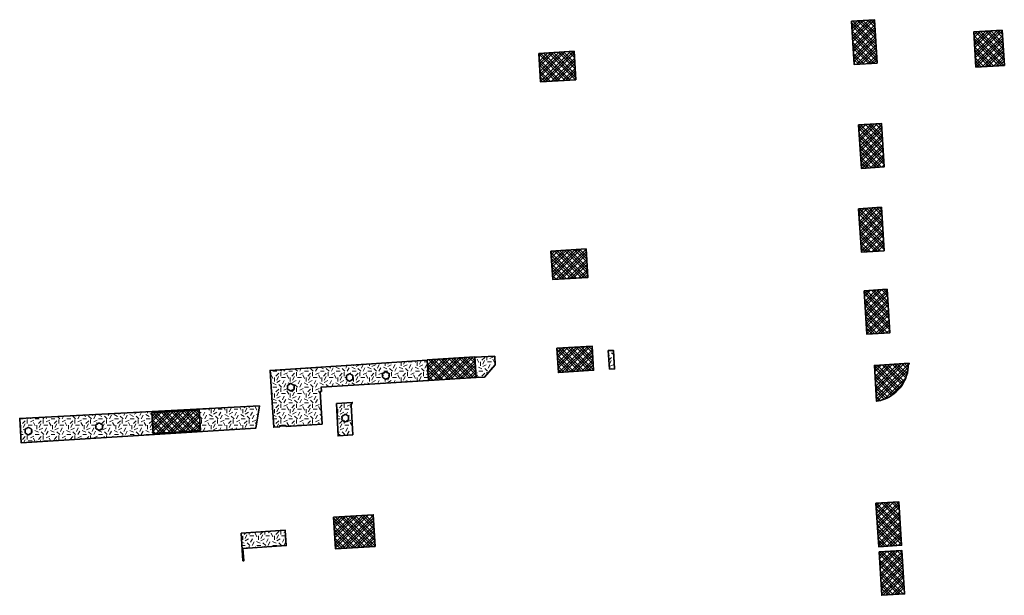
# Model space of a CAD drawing. Header units: metres. Extents: x 162396 to 162642, y 502590 to 502881.
# Tile 3 of 4: x 162510 to 162634, y 502730 to 502802. Entities that reach past the tile are written whole.
import ezdxf

# ---------------------------------------------------------------- set-up
doc = ezdxf.new("R2010")
doc.units = ezdxf.units.M
doc.layers.add('N-WE-GR-BOMENGROND-G', color=30, linetype='Continuous', lineweight=35, true_color=0xff7f00)
doc.layers.add('N-WE-GR-GRAS-G', color=60, linetype='Continuous', lineweight=35, true_color=0xbfff00)
doc.layers.add('N-WE-GR-GRAS-A-200', color=62, linetype='Continuous', lineweight=18)
doc.layers.add('N-WE-GR-PLANTGATVERBETERING-A-200', color=92, linetype='Continuous', lineweight=18)
pattern_1 = [(0, (0, 0), (2, 2), [0.5, -1.5]), (0, (1.1, 1.2), (2, 2), [0.5, -1.5]), (90, (0.2, 0.7), (-2, 2), [0.5, -1.5]), (90, (1, 1.4), (-2, 2), [0.5, -1.5]), (45, (0.4, 1.4), (0, 2), [0.5, -2.328427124]), (135, (1.1, 0), (-2, 0), [0.5, -2.328427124]), (26.5650512, (0.5, 0.6), (2, 8e-10), [0.5, -3.972135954]), (26.5650512, (1.4, 1.6), (2, 8e-10), [0.5, -3.972135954]), (63.43494882, (1.4, 0), (1e-10, 2), [0.5, -3.972135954]), (63.43494882, (0.5, 0.9), (1e-10, 2), [0.5, -3.972135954]), (63.43494882, (1.2, 0.4), (1e-10, 2), [0.5, -3.972135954]), (116.5650512, (0, 1.1), (-8e-10, 2), [0.5, -3.972135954]), (153.43494882, (0.4, 0.3), (-2, 1e-10), [0.5, -3.972135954])]
pattern_2 = [(45, (0, 0), (-0.33675960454, 0.33675960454), []), (45, (0.33675, 0), (-0.673519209, 0.673519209), []), (135, (0, 0), (-0.33675960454, -0.33675960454), []), (135, (0.33675, 0), (-0.673519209, -0.673519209), [])]

msp = doc.modelspace()

# ---------------------------------------------------------------- hatches: boundary and pattern name
at = {"layer": 'N-WE-GR-GRAS-A-200'}
h = msp.add_hatch(dxfattribs=at)
h.set_pattern_fill('AGR-GRAS_02-SO', color=256, scale=0.2, style=0, pattern_type=2)
h.set_pattern_definition(pattern_1)
h.paths.add_polyline_path([(162570.01, 502759.93), (162570.08, 502758.83), (162568.74, 502757.27), (162567.65, 502757.2), (162567.49, 502759.77)], flags=0)
h = msp.add_hatch(dxfattribs=at)
h.set_pattern_fill('AGR-GRAS_02-SO', color=256, scale=0.2, style=0, pattern_type=2)
h.set_pattern_definition(pattern_1)
h.paths.add_polyline_path([(162584.49, 502758.26), (162584.35, 502760.61), (162584.99, 502760.64), (162585.14, 502758.3), (162584.49, 502758.26)])
h = msp.add_hatch(dxfattribs=at)
h.set_pattern_fill('AGR-GRAS_02-SO', color=256, scale=0.2, style=0, pattern_type=2)
h.set_pattern_definition(pattern_1)
h.paths.add_polyline_path([(162547.98, 502755.46), (162548.22, 502751.33), (162543.67, 502751.04), (162543.67, 502751.13), (162542.87, 502751.13), (162542.87, 502750.99), (162542.11, 502750.94), (162541.88, 502754.71), (162541.66, 502758.12), (162561.5, 502759.39), (162561.67, 502756.83), (162548.1, 502755.98), (162548.13, 502755.47)])
h.paths.add_polyline_path([(162544.33, 502755.54), (162544.34, 502755.55), (162544.36, 502755.55), (162544.37, 502755.56), (162544.55, 502755.67), (162544.56, 502755.67), (162544.58, 502755.68), (162544.59, 502755.69), (162544.6, 502755.7), (162544.62, 502755.7), (162544.63, 502755.71), (162544.64, 502755.73), (162544.65, 502755.74), (162544.66, 502755.75), (162544.67, 502755.76), (162544.67, 502755.77), (162544.68, 502755.79), (162544.68, 502755.8), (162544.69, 502755.82), (162544.69, 502755.83), (162544.69, 502755.85), (162544.69, 502755.86), (162544.69, 502755.88), (162544.69, 502755.89), (162544.69, 502755.91), (162544.68, 502755.92), (162544.68, 502755.94), (162544.67, 502755.95), (162544.66, 502755.97), (162544.68, 502756.06), (162544.69, 502756.07), (162544.69, 502756.09), (162544.69, 502756.1), (162544.69, 502756.12), (162544.69, 502756.13), (162544.69, 502756.15), (162544.69, 502756.16), (162544.68, 502756.18), (162544.68, 502756.19), (162544.67, 502756.21), (162544.67, 502756.22), (162544.66, 502756.23), (162544.65, 502756.24), (162544.64, 502756.25), (162544.63, 502756.27), (162544.62, 502756.28), (162544.6, 502756.28), (162544.59, 502756.29), (162544.58, 502756.3), (162544.56, 502756.31), (162544.55, 502756.31), (162544.53, 502756.31), (162544.52, 502756.32), (162544.5, 502756.32), (162544.41, 502756.39), (162544.4, 502756.4), (162544.38, 502756.41), (162544.37, 502756.42), (162544.36, 502756.43), (162544.34, 502756.43), (162544.33, 502756.44), (162544.31, 502756.44), (162544.3, 502756.44), (162544.28, 502756.45), (162544.27, 502756.45), (162544.26, 502756.45), (162544.24, 502756.44), (162544.23, 502756.44), (162544.21, 502756.44), (162544.2, 502756.43), (162544.18, 502756.43), (162544.17, 502756.42), (162544.16, 502756.41), (162544.14, 502756.4), (162544.13, 502756.39), (162544.12, 502756.38), (162544.11, 502756.37), (162544.1, 502756.36), (162544.09, 502756.34), (162544.09, 502756.33), (162544.08, 502756.32), (162544.07, 502756.32), (162544.05, 502756.32), (162544.04, 502756.32), (162544.02, 502756.32), (162544.01, 502756.31), (162543.99, 502756.31), (162543.98, 502756.31), (162543.96, 502756.3), (162543.95, 502756.29), (162543.94, 502756.28), (162543.92, 502756.28), (162543.91, 502756.27), (162543.9, 502756.25), (162543.89, 502756.24), (162543.88, 502756.23), (162543.87, 502756.22), (162543.87, 502756.21), (162543.86, 502756.19), (162543.86, 502756.18), (162543.85, 502756.16), (162543.85, 502756.15), (162543.85, 502756.13), (162543.85, 502756.12), (162543.85, 502756.1), (162543.85, 502756.09), (162543.85, 502756.07), (162543.86, 502756.06), (162543.86, 502756.04), (162543.87, 502756.03), (162543.88, 502756.01), (162543.86, 502755.92), (162543.85, 502755.91), (162543.85, 502755.89), (162543.85, 502755.88), (162543.85, 502755.86), (162543.85, 502755.85), (162543.85, 502755.83), (162543.85, 502755.82), (162543.86, 502755.8), (162543.86, 502755.79), (162543.87, 502755.77), (162543.87, 502755.76), (162543.88, 502755.75), (162543.89, 502755.74), (162543.9, 502755.73), (162543.91, 502755.71), (162543.92, 502755.7), (162543.94, 502755.7), (162543.95, 502755.69), (162543.96, 502755.68), (162543.98, 502755.67), (162543.99, 502755.67), (162544.01, 502755.67), (162544.02, 502755.66), (162544.04, 502755.66), (162544.14, 502755.58), (162544.16, 502755.57), (162544.17, 502755.56), (162544.18, 502755.55), (162544.2, 502755.55), (162544.21, 502755.54), (162544.23, 502755.54), (162544.24, 502755.54), (162544.26, 502755.53), (162544.27, 502755.53), (162544.28, 502755.53), (162544.3, 502755.54), (162544.31, 502755.54)], flags=16)
h.paths.add_polyline_path([(162551.74, 502756.77), (162551.76, 502756.78), (162551.77, 502756.78), (162551.79, 502756.79), (162551.8, 502756.8), (162551.98, 502756.91), (162551.99, 502756.91), (162552.01, 502756.92), (162552.02, 502756.92), (162552.03, 502756.93), (162552.05, 502756.94), (162552.06, 502756.95), (162552.07, 502756.96), (162552.08, 502756.97), (162552.09, 502756.99), (162552.09, 502757), (162552.1, 502757.01), (162552.11, 502757.02), (162552.11, 502757.04), (162552.12, 502757.05), (162552.12, 502757.07), (162552.12, 502757.08), (162552.12, 502757.1), (162552.12, 502757.11), (162552.12, 502757.13), (162552.11, 502757.15), (162552.11, 502757.16), (162552.1, 502757.18), (162552.1, 502757.19), (162552.09, 502757.2), (162552.11, 502757.29), (162552.11, 502757.31), (162552.12, 502757.32), (162552.12, 502757.34), (162552.12, 502757.35), (162552.12, 502757.37), (162552.12, 502757.38), (162552.12, 502757.4), (162552.11, 502757.41), (162552.11, 502757.43), (162552.1, 502757.44), (162552.09, 502757.45), (162552.09, 502757.47), (162552.08, 502757.48), (162552.07, 502757.49), (162552.06, 502757.5), (162552.05, 502757.51), (162552.03, 502757.52), (162552.02, 502757.53), (162552.01, 502757.54), (162551.99, 502757.54), (162551.98, 502757.55), (162551.96, 502757.55), (162551.95, 502757.55), (162551.93, 502757.55), (162551.84, 502757.63), (162551.83, 502757.64), (162551.81, 502757.65), (162551.8, 502757.66), (162551.79, 502757.66), (162551.77, 502757.67), (162551.76, 502757.67), (162551.74, 502757.68), (162551.73, 502757.68), (162551.71, 502757.68), (162551.7, 502757.68), (162551.68, 502757.68), (162551.67, 502757.68), (162551.65, 502757.68), (162551.64, 502757.67), (162551.62, 502757.67), (162551.61, 502757.66), (162551.6, 502757.66), (162551.58, 502757.65), (162551.57, 502757.64), (162551.56, 502757.63), (162551.55, 502757.62), (162551.54, 502757.6), (162551.53, 502757.59), (162551.52, 502757.58), (162551.52, 502757.56), (162551.51, 502757.55), (162551.5, 502757.55), (162551.48, 502757.55), (162551.47, 502757.55), (162551.45, 502757.55), (162551.44, 502757.55), (162551.42, 502757.55), (162551.41, 502757.54), (162551.39, 502757.54), (162551.38, 502757.53), (162551.36, 502757.52), (162551.35, 502757.51), (162551.34, 502757.5), (162551.33, 502757.49), (162551.32, 502757.48), (162551.31, 502757.47), (162551.3, 502757.45), (162551.3, 502757.44), (162551.29, 502757.43), (162551.28, 502757.41), (162551.28, 502757.4), (162551.28, 502757.38), (162551.28, 502757.37), (162551.28, 502757.35), (162551.28, 502757.34), (162551.28, 502757.32), (162551.28, 502757.31), (162551.29, 502757.29), (162551.29, 502757.28), (162551.3, 502757.26), (162551.31, 502757.25), (162551.29, 502757.16), (162551.28, 502757.15), (162551.28, 502757.13), (162551.28, 502757.11), (162551.28, 502757.1), (162551.28, 502757.08), (162551.28, 502757.07), (162551.28, 502757.05), (162551.28, 502757.04), (162551.29, 502757.02), (162551.3, 502757.01), (162551.3, 502757), (162551.31, 502756.99), (162551.32, 502756.97), (162551.33, 502756.96), (162551.34, 502756.95), (162551.35, 502756.94), (162551.36, 502756.93), (162551.38, 502756.92), (162551.39, 502756.92), (162551.41, 502756.91), (162551.42, 502756.91), (162551.44, 502756.9), (162551.45, 502756.9), (162551.47, 502756.9), (162551.57, 502756.81), (162551.58, 502756.81), (162551.6, 502756.8), (162551.61, 502756.79), (162551.62, 502756.78), (162551.64, 502756.78), (162551.65, 502756.77), (162551.67, 502756.77), (162551.68, 502756.77), (162551.7, 502756.77), (162551.71, 502756.77), (162551.73, 502756.77)], flags=16)
h.paths.add_polyline_path([(162556.34, 502757.03), (162556.35, 502757.03), (162556.37, 502757.04), (162556.54, 502757.15), (162556.56, 502757.15), (162556.57, 502757.16), (162556.59, 502757.17), (162556.6, 502757.18), (162556.61, 502757.18), (162556.62, 502757.19), (162556.64, 502757.21), (162556.65, 502757.22), (162556.65, 502757.23), (162556.66, 502757.24), (162556.67, 502757.25), (162556.67, 502757.27), (162556.68, 502757.28), (162556.68, 502757.3), (162556.69, 502757.31), (162556.69, 502757.33), (162556.69, 502757.34), (162556.69, 502757.36), (162556.69, 502757.37), (162556.68, 502757.39), (162556.68, 502757.4), (162556.67, 502757.42), (162556.67, 502757.43), (162556.66, 502757.45), (162556.68, 502757.54), (162556.68, 502757.55), (162556.69, 502757.57), (162556.69, 502757.58), (162556.69, 502757.6), (162556.69, 502757.61), (162556.69, 502757.63), (162556.68, 502757.64), (162556.68, 502757.66), (162556.67, 502757.67), (162556.67, 502757.69), (162556.66, 502757.7), (162556.65, 502757.71), (162556.65, 502757.72), (162556.64, 502757.73), (162556.62, 502757.75), (162556.61, 502757.76), (162556.6, 502757.76), (162556.59, 502757.77), (162556.57, 502757.78), (162556.56, 502757.79), (162556.54, 502757.79), (162556.53, 502757.79), (162556.51, 502757.8), (162556.5, 502757.8), (162556.4, 502757.87), (162556.39, 502757.88), (162556.38, 502757.89), (162556.37, 502757.9), (162556.35, 502757.91), (162556.34, 502757.91), (162556.32, 502757.92), (162556.31, 502757.92), (162556.3, 502757.92), (162556.28, 502757.93), (162556.27, 502757.93), (162556.25, 502757.93), (162556.24, 502757.92), (162556.22, 502757.92), (162556.21, 502757.92), (162556.19, 502757.91), (162556.18, 502757.91), (162556.16, 502757.9), (162556.15, 502757.89), (162556.14, 502757.88), (162556.13, 502757.87), (162556.12, 502757.86), (162556.11, 502757.85), (162556.1, 502757.84), (162556.09, 502757.82), (162556.08, 502757.81), (162556.08, 502757.8), (162556.06, 502757.8), (162556.05, 502757.8), (162556.03, 502757.8), (162556.02, 502757.8), (162556, 502757.79), (162555.99, 502757.79), (162555.97, 502757.79), (162555.96, 502757.78), (162555.94, 502757.77), (162555.93, 502757.76), (162555.92, 502757.76), (162555.91, 502757.75), (162555.9, 502757.73), (162555.89, 502757.72), (162555.88, 502757.71), (162555.87, 502757.7), (162555.86, 502757.69), (162555.86, 502757.67), (162555.85, 502757.66), (162555.85, 502757.64), (162555.85, 502757.63), (162555.84, 502757.61), (162555.84, 502757.6), (162555.84, 502757.58), (162555.85, 502757.57), (162555.85, 502757.55), (162555.85, 502757.54), (162555.86, 502757.52), (162555.87, 502757.51), (162555.87, 502757.49), (162555.85, 502757.4), (162555.85, 502757.39), (162555.85, 502757.37), (162555.84, 502757.36), (162555.84, 502757.34), (162555.84, 502757.33), (162555.85, 502757.31), (162555.85, 502757.3), (162555.85, 502757.28), (162555.86, 502757.27), (162555.86, 502757.25), (162555.87, 502757.24), (162555.88, 502757.23), (162555.89, 502757.22), (162555.9, 502757.21), (162555.91, 502757.19), (162555.92, 502757.18), (162555.93, 502757.18), (162555.94, 502757.17), (162555.96, 502757.16), (162555.97, 502757.15), (162555.99, 502757.15), (162556, 502757.15), (162556.02, 502757.14), (162556.03, 502757.14), (162556.14, 502757.06), (162556.15, 502757.05), (162556.16, 502757.04), (162556.18, 502757.03), (162556.19, 502757.03), (162556.21, 502757.02), (162556.22, 502757.02), (162556.24, 502757.02), (162556.25, 502757.01), (162556.27, 502757.01), (162556.28, 502757.01), (162556.3, 502757.02), (162556.31, 502757.02), (162556.32, 502757.02)], flags=16)
h = msp.add_hatch(dxfattribs=at)
h.set_pattern_fill('AGR-GRAS_02-SO', color=256, scale=0.2, style=0, pattern_type=2)
h.set_pattern_definition(pattern_1)
h.paths.add_polyline_path([(162540.32, 502753.64), (162539.85, 502750.8), (162510.25, 502748.95), (162510.05, 502752.05)])
h.paths.add_polyline_path([(162526.88, 502750.14), (162532.87, 502750.53), (162532.7, 502753.13), (162526.72, 502752.75)], flags=16)
h.paths.add_polyline_path([(162511.17, 502749.99), (162511.18, 502749.99), (162511.2, 502750), (162511.21, 502750), (162511.23, 502750.01), (162511.24, 502750.02), (162511.42, 502750.13), (162511.43, 502750.13), (162511.45, 502750.14), (162511.46, 502750.14), (162511.47, 502750.15), (162511.49, 502750.16), (162511.5, 502750.17), (162511.51, 502750.18), (162511.52, 502750.19), (162511.53, 502750.21), (162511.53, 502750.22), (162511.54, 502750.23), (162511.55, 502750.24), (162511.55, 502750.26), (162511.56, 502750.27), (162511.56, 502750.29), (162511.56, 502750.3), (162511.56, 502750.32), (162511.56, 502750.33), (162511.56, 502750.35), (162511.56, 502750.37), (162511.55, 502750.38), (162511.55, 502750.4), (162511.54, 502750.41), (162511.53, 502750.42), (162511.55, 502750.51), (162511.56, 502750.53), (162511.56, 502750.54), (162511.56, 502750.56), (162511.56, 502750.57), (162511.56, 502750.59), (162511.56, 502750.6), (162511.56, 502750.62), (162511.55, 502750.63), (162511.55, 502750.65), (162511.54, 502750.66), (162511.53, 502750.67), (162511.53, 502750.69), (162511.52, 502750.7), (162511.51, 502750.71), (162511.5, 502750.72), (162511.49, 502750.73), (162511.47, 502750.74), (162511.46, 502750.75), (162511.45, 502750.76), (162511.43, 502750.76), (162511.42, 502750.77), (162511.4, 502750.77), (162511.39, 502750.77), (162511.37, 502750.77), (162511.28, 502750.85), (162511.27, 502750.86), (162511.25, 502750.87), (162511.24, 502750.88), (162511.23, 502750.88), (162511.21, 502750.89), (162511.2, 502750.89), (162511.18, 502750.9), (162511.17, 502750.9), (162511.15, 502750.9), (162511.14, 502750.9), (162511.12, 502750.9), (162511.11, 502750.9), (162511.1, 502750.9), (162511.08, 502750.89), (162511.07, 502750.89), (162511.05, 502750.88), (162511.04, 502750.88), (162511.02, 502750.87), (162511.01, 502750.86), (162511, 502750.85), (162510.99, 502750.84), (162510.98, 502750.82), (162510.97, 502750.81), (162510.96, 502750.8), (162510.96, 502750.78), (162510.95, 502750.77), (162510.94, 502750.77), (162510.92, 502750.77), (162510.91, 502750.77), (162510.89, 502750.77), (162510.88, 502750.77), (162510.86, 502750.77), (162510.85, 502750.76), (162510.83, 502750.76), (162510.82, 502750.75), (162510.8, 502750.74), (162510.79, 502750.73), (162510.78, 502750.72), (162510.77, 502750.71), (162510.76, 502750.7), (162510.75, 502750.69), (162510.74, 502750.67), (162510.74, 502750.66), (162510.73, 502750.65), (162510.73, 502750.63), (162510.72, 502750.62), (162510.72, 502750.6), (162510.72, 502750.59), (162510.72, 502750.57), (162510.72, 502750.56), (162510.72, 502750.54), (162510.72, 502750.53), (162510.73, 502750.51), (162510.73, 502750.5), (162510.74, 502750.48), (162510.75, 502750.47), (162510.73, 502750.38), (162510.72, 502750.37), (162510.72, 502750.35), (162510.72, 502750.33), (162510.72, 502750.32), (162510.72, 502750.3), (162510.72, 502750.29), (162510.72, 502750.27), (162510.73, 502750.26), (162510.73, 502750.24), (162510.74, 502750.23), (162510.74, 502750.22), (162510.75, 502750.21), (162510.76, 502750.19), (162510.77, 502750.18), (162510.78, 502750.17), (162510.79, 502750.16), (162510.8, 502750.15), (162510.82, 502750.14), (162510.83, 502750.14), (162510.85, 502750.13), (162510.86, 502750.13), (162510.88, 502750.12), (162510.89, 502750.12), (162510.91, 502750.12), (162511.01, 502750.03), (162511.02, 502750.03), (162511.04, 502750.02), (162511.05, 502750.01), (162511.07, 502750), (162511.08, 502750), (162511.1, 502749.99), (162511.11, 502749.99), (162511.12, 502749.99), (162511.14, 502749.99), (162511.15, 502749.99)], flags=16)
h.paths.add_polyline_path([(162520.09, 502750.55), (162520.1, 502750.55), (162520.12, 502750.55), (162520.13, 502750.56), (162520.15, 502750.56), (162520.16, 502750.57), (162520.17, 502750.58), (162520.35, 502750.69), (162520.36, 502750.69), (162520.38, 502750.7), (162520.39, 502750.7), (162520.41, 502750.71), (162520.42, 502750.72), (162520.43, 502750.73), (162520.44, 502750.74), (162520.45, 502750.75), (162520.46, 502750.77), (162520.47, 502750.78), (162520.47, 502750.79), (162520.48, 502750.8), (162520.49, 502750.82), (162520.49, 502750.83), (162520.49, 502750.85), (162520.49, 502750.86), (162520.49, 502750.88), (162520.49, 502750.9), (162520.49, 502750.91), (162520.49, 502750.93), (162520.48, 502750.94), (162520.48, 502750.96), (162520.47, 502750.97), (162520.46, 502750.98), (162520.48, 502751.07), (162520.49, 502751.09), (162520.49, 502751.1), (162520.49, 502751.12), (162520.49, 502751.13), (162520.49, 502751.15), (162520.49, 502751.17), (162520.49, 502751.18), (162520.49, 502751.2), (162520.48, 502751.21), (162520.47, 502751.22), (162520.47, 502751.24), (162520.46, 502751.25), (162520.45, 502751.26), (162520.44, 502751.27), (162520.43, 502751.28), (162520.42, 502751.29), (162520.41, 502751.3), (162520.39, 502751.31), (162520.38, 502751.32), (162520.36, 502751.32), (162520.35, 502751.33), (162520.33, 502751.33), (162520.32, 502751.33), (162520.3, 502751.34), (162520.21, 502751.41), (162520.2, 502751.42), (162520.19, 502751.43), (162520.17, 502751.44), (162520.16, 502751.44), (162520.15, 502751.45), (162520.13, 502751.46), (162520.12, 502751.46), (162520.1, 502751.46), (162520.09, 502751.46), (162520.07, 502751.46), (162520.06, 502751.46), (162520.04, 502751.46), (162520.03, 502751.46), (162520.01, 502751.46), (162520, 502751.45), (162519.98, 502751.44), (162519.97, 502751.44), (162519.96, 502751.43), (162519.94, 502751.42), (162519.93, 502751.41), (162519.92, 502751.4), (162519.91, 502751.38), (162519.9, 502751.37), (162519.9, 502751.36), (162519.89, 502751.35), (162519.88, 502751.33), (162519.87, 502751.33), (162519.85, 502751.34), (162519.84, 502751.34), (162519.82, 502751.33), (162519.81, 502751.33), (162519.79, 502751.33), (162519.78, 502751.32), (162519.76, 502751.32), (162519.75, 502751.31), (162519.74, 502751.3), (162519.72, 502751.29), (162519.71, 502751.28), (162519.7, 502751.27), (162519.69, 502751.26), (162519.68, 502751.25), (162519.68, 502751.24), (162519.67, 502751.22), (162519.66, 502751.21), (162519.66, 502751.2), (162519.65, 502751.18), (162519.65, 502751.17), (162519.65, 502751.15), (162519.65, 502751.13), (162519.65, 502751.12), (162519.65, 502751.1), (162519.66, 502751.09), (162519.66, 502751.07), (162519.67, 502751.06), (162519.67, 502751.04), (162519.68, 502751.03), (162519.66, 502750.94), (162519.66, 502750.93), (162519.65, 502750.91), (162519.65, 502750.9), (162519.65, 502750.88), (162519.65, 502750.86), (162519.65, 502750.85), (162519.65, 502750.83), (162519.66, 502750.82), (162519.66, 502750.8), (162519.67, 502750.79), (162519.68, 502750.78), (162519.68, 502750.77), (162519.69, 502750.75), (162519.7, 502750.74), (162519.71, 502750.73), (162519.72, 502750.72), (162519.74, 502750.71), (162519.75, 502750.7), (162519.76, 502750.7), (162519.78, 502750.69), (162519.79, 502750.69), (162519.81, 502750.68), (162519.82, 502750.68), (162519.84, 502750.68), (162519.94, 502750.6), (162519.96, 502750.59), (162519.97, 502750.58), (162519.98, 502750.57), (162520, 502750.56), (162520.01, 502750.56), (162520.03, 502750.55), (162520.04, 502750.55), (162520.06, 502750.55), (162520.07, 502750.55)], flags=16)
h = msp.add_hatch(dxfattribs=at)
h.set_pattern_fill('AGR-GRAS_02-SO', color=256, scale=0.2, style=0, pattern_type=2)
h.set_pattern_definition(pattern_1)
h.paths.add_polyline_path([(162550.02, 502753.94), (162552.03, 502754.07), (162551.89, 502753.75), (162552.11, 502749.98), (162552.1, 502749.97), (162550.23, 502749.85)])
h.paths.add_polyline_path([(162551.18, 502751.64), (162551.19, 502751.64), (162551.21, 502751.65), (162551.22, 502751.65), (162551.24, 502751.66), (162551.25, 502751.67), (162551.43, 502751.77), (162551.44, 502751.78), (162551.46, 502751.79), (162551.47, 502751.79), (162551.48, 502751.8), (162551.5, 502751.81), (162551.51, 502751.82), (162551.52, 502751.83), (162551.53, 502751.84), (162551.54, 502751.85), (162551.54, 502751.87), (162551.55, 502751.88), (162551.56, 502751.89), (162551.56, 502751.91), (162551.57, 502751.92), (162551.57, 502751.94), (162551.57, 502751.95), (162551.57, 502751.97), (162551.57, 502751.98), (162551.57, 502752), (162551.56, 502752.01), (162551.56, 502752.03), (162551.55, 502752.04), (162551.55, 502752.06), (162551.54, 502752.07), (162551.56, 502752.16), (162551.56, 502752.18), (162551.57, 502752.19), (162551.57, 502752.21), (162551.57, 502752.22), (162551.57, 502752.24), (162551.57, 502752.25), (162551.57, 502752.27), (162551.56, 502752.28), (162551.56, 502752.3), (162551.55, 502752.31), (162551.54, 502752.32), (162551.54, 502752.34), (162551.53, 502752.35), (162551.52, 502752.36), (162551.51, 502752.37), (162551.5, 502752.38), (162551.48, 502752.39), (162551.47, 502752.4), (162551.46, 502752.4), (162551.44, 502752.41), (162551.43, 502752.42), (162551.41, 502752.42), (162551.4, 502752.42), (162551.38, 502752.42), (162551.29, 502752.5), (162551.28, 502752.51), (162551.26, 502752.52), (162551.25, 502752.52), (162551.24, 502752.53), (162551.22, 502752.54), (162551.21, 502752.54), (162551.19, 502752.55), (162551.18, 502752.55), (162551.16, 502752.55), (162551.15, 502752.55), (162551.13, 502752.55), (162551.12, 502752.55), (162551.1, 502752.55), (162551.09, 502752.54), (162551.07, 502752.54), (162551.06, 502752.53), (162551.05, 502752.52), (162551.03, 502752.52), (162551.02, 502752.51), (162551.01, 502752.5), (162551, 502752.48), (162550.99, 502752.47), (162550.98, 502752.46), (162550.97, 502752.45), (162550.97, 502752.43), (162550.96, 502752.42), (162550.95, 502752.42), (162550.93, 502752.42), (162550.92, 502752.42), (162550.9, 502752.42), (162550.89, 502752.42), (162550.87, 502752.42), (162550.86, 502752.41), (162550.84, 502752.4), (162550.83, 502752.4), (162550.81, 502752.39), (162550.8, 502752.38), (162550.79, 502752.37), (162550.78, 502752.36), (162550.77, 502752.35), (162550.76, 502752.34), (162550.75, 502752.32), (162550.75, 502752.31), (162550.74, 502752.3), (162550.73, 502752.28), (162550.73, 502752.27), (162550.73, 502752.25), (162550.73, 502752.24), (162550.73, 502752.22), (162550.73, 502752.21), (162550.73, 502752.19), (162550.73, 502752.18), (162550.74, 502752.16), (162550.74, 502752.15), (162550.75, 502752.13), (162550.76, 502752.12), (162550.74, 502752.03), (162550.73, 502752.01), (162550.73, 502752), (162550.73, 502751.98), (162550.73, 502751.97), (162550.73, 502751.95), (162550.73, 502751.94), (162550.73, 502751.92), (162550.73, 502751.91), (162550.74, 502751.89), (162550.75, 502751.88), (162550.75, 502751.87), (162550.76, 502751.85), (162550.77, 502751.84), (162550.78, 502751.83), (162550.79, 502751.82), (162550.8, 502751.81), (162550.81, 502751.8), (162550.83, 502751.79), (162550.84, 502751.79), (162550.86, 502751.78), (162550.87, 502751.77), (162550.89, 502751.77), (162550.9, 502751.77), (162550.92, 502751.77), (162551.02, 502751.68), (162551.03, 502751.67), (162551.05, 502751.67), (162551.06, 502751.66), (162551.07, 502751.65), (162551.09, 502751.65), (162551.1, 502751.64), (162551.12, 502751.64), (162551.13, 502751.64), (162551.15, 502751.64), (162551.16, 502751.64)], flags=16)
h = msp.add_hatch(dxfattribs=at)
h.set_pattern_fill('AGR-GRAS_02-SO', color=256, scale=0.2, style=0, pattern_type=2)
h.set_pattern_definition(pattern_1)
h.paths.add_polyline_path([(162538.2, 502734.05), (162538.01, 502737.54), (162543.56, 502737.93), (162543.57, 502737.88), (162543.57, 502737.88), (162543.69, 502735.98), (162538.23, 502735.64), (162538.33, 502734.06)], flags=0)
at = {"layer": 'N-WE-GR-PLANTGATVERBETERING-A-200'}
h = msp.add_hatch(dxfattribs=at)
h.set_pattern_fill('AGR-PLANTGATVERBETERING_01-SO', color=256, scale=0.2, style=0, pattern_type=2)
h.set_pattern_definition(pattern_2)
h.paths.add_polyline_path([(162615.04, 502802.23), (162617.93, 502802.41), (162618.28, 502796.93), (162615.39, 502796.74)], flags=0)
h = msp.add_hatch(dxfattribs=at)
h.set_pattern_fill('AGR-PLANTGATVERBETERING_01-SO', color=256, scale=0.2, style=0, pattern_type=2)
h.set_pattern_definition(pattern_2)
h.paths.add_polyline_path([(162630.75, 502796.42), (162630.48, 502800.86), (162634.06, 502801.08), (162634.34, 502796.64)], flags=0)
h = msp.add_hatch(dxfattribs=at)
h.set_pattern_fill('AGR-PLANTGATVERBETERING_01-SO', color=256, scale=0.2, style=0, pattern_type=2)
h.set_pattern_definition(pattern_2)
h.paths.add_polyline_path([(162575.58, 502798.14), (162580.02, 502798.42), (162580.24, 502794.83), (162575.8, 502794.56)], flags=0)
h = msp.add_hatch(dxfattribs=at)
h.set_pattern_fill('AGR-PLANTGATVERBETERING_01-SO', color=256, scale=0.2, style=0, pattern_type=2)
h.set_pattern_definition(pattern_2)
h.paths.add_polyline_path([(162615.94, 502789.12), (162618.83, 502789.31), (162619.17, 502783.82), (162616.29, 502783.63)], flags=0)
h = msp.add_hatch(dxfattribs=at)
h.set_pattern_fill('AGR-PLANTGATVERBETERING_01-SO', color=256, scale=0.2, style=0, pattern_type=2)
h.set_pattern_definition(pattern_2)
h.paths.add_polyline_path([(162615.94, 502778.54), (162618.83, 502778.72), (162619.17, 502773.23), (162616.29, 502773.05)], flags=0)
h = msp.add_hatch(dxfattribs=at)
h.set_pattern_fill('AGR-PLANTGATVERBETERING_01-SO', color=256, scale=0.2, style=0, pattern_type=2)
h.set_pattern_definition(pattern_2)
h.paths.add_polyline_path([(162577.11, 502773.18), (162581.55, 502773.45), (162581.77, 502769.87), (162577.33, 502769.6)], flags=0)
h = msp.add_hatch(dxfattribs=at)
h.set_pattern_fill('AGR-PLANTGATVERBETERING_01-SO', color=256, scale=0.2, style=0, pattern_type=2)
h.set_pattern_definition(pattern_2)
h.paths.add_polyline_path([(162616.65, 502768.18), (162619.54, 502768.36), (162619.89, 502762.87), (162617, 502762.69)], flags=0)
h = msp.add_hatch(dxfattribs=at)
h.set_pattern_fill('AGR-PLANTGATVERBETERING_01-SO', color=256, scale=0.2, style=0, pattern_type=2)
h.set_pattern_definition(pattern_2)
h.paths.add_polyline_path([(162577.87, 502760.91), (162582.31, 502761.18), (162582.5, 502758.13), (162578.06, 502757.85)], flags=0)
h = msp.add_hatch(dxfattribs=at)
h.set_pattern_fill('AGR-PLANTGATVERBETERING_01-SO', color=256, scale=0.2, style=0, pattern_type=2)
h.set_pattern_definition(pattern_2)
h.paths.add_polyline_path([(162561.5, 502759.43), (162567.49, 502759.81), (162567.65, 502757.2), (162561.67, 502756.82)], flags=0)
h = msp.add_hatch(dxfattribs=at)
h.set_pattern_fill('AGR-PLANTGATVERBETERING_01-SO', color=256, scale=0.2, style=0, pattern_type=2)
h.set_pattern_definition(pattern_2)
h.paths.add_polyline_path([(162622.32, 502758.92), (162622.22, 502758.91, -0.314815), (162619.17, 502754.47, -0.05316), (162618.21, 502754.22), (162617.93, 502758.74), (162622.32, 502759.02, -0.005213)])
h = msp.add_hatch(dxfattribs=at)
h.set_pattern_fill('AGR-PLANTGATVERBETERING_01-SO', color=256, scale=0.2, style=0, pattern_type=2)
h.set_pattern_definition(pattern_2)
h.paths.add_polyline_path([(162526.72, 502752.75), (162532.7, 502753.13), (162532.87, 502750.53), (162526.88, 502750.14)], flags=0)
h = msp.add_hatch(dxfattribs=at)
h.set_pattern_fill('AGR-PLANTGATVERBETERING_01-SO', color=256, scale=0.2, style=0, pattern_type=2)
h.set_pattern_definition(pattern_2)
h.paths.add_polyline_path([(162618.13, 502741.34), (162621.02, 502741.52), (162621.37, 502736.03), (162618.48, 502735.85)], flags=0)
h = msp.add_hatch(dxfattribs=at)
h.set_pattern_fill('AGR-PLANTGATVERBETERING_01-SO', color=256, scale=0.2, style=0, pattern_type=2)
h.set_pattern_definition(pattern_2)
h.paths.add_polyline_path([(162554.92, 502735.89), (162549.93, 502735.57), (162549.68, 502739.56), (162554.67, 502739.88)], flags=0)
h = msp.add_hatch(dxfattribs=at)
h.set_pattern_fill('AGR-PLANTGATVERBETERING_01-SO', color=256, scale=0.2, style=0, pattern_type=2)
h.set_pattern_definition(pattern_2)
h.paths.add_polyline_path([(162618.52, 502735.19), (162621.4, 502735.38), (162621.75, 502729.89), (162618.87, 502729.71)], flags=0)

# ---------------------------------------------------------------- linework, layer by layer
at = {"layer": 'N-WE-GR-BOMENGROND-G'}
for points in [[(162615.04, 502802.23), (162617.93, 502802.41), (162618.28, 502796.93), (162615.39, 502796.74), (162615.04, 502802.23)], [(162630.75, 502796.42), (162630.48, 502800.86), (162634.06, 502801.08), (162634.34, 502796.64), (162630.75, 502796.42)], [(162575.58, 502798.14), (162580.02, 502798.42), (162580.24, 502794.83), (162575.8, 502794.56), (162575.58, 502798.14)], [(162615.94, 502789.12), (162618.83, 502789.31), (162619.17, 502783.82), (162616.29, 502783.63), (162615.94, 502789.12)], [(162615.94, 502778.54), (162618.83, 502778.72), (162619.17, 502773.23), (162616.29, 502773.05), (162615.94, 502778.54)], [(162577.11, 502773.18), (162581.55, 502773.45), (162581.77, 502769.87), (162577.33, 502769.6), (162577.11, 502773.18)], [(162616.65, 502768.18), (162619.54, 502768.36), (162619.89, 502762.87), (162617, 502762.69), (162616.65, 502768.18)], [(162577.87, 502760.91), (162582.31, 502761.18), (162582.5, 502758.13), (162578.06, 502757.85), (162577.87, 502760.91)], [(162561.5, 502759.43), (162567.49, 502759.81), (162567.65, 502757.2), (162561.67, 502756.82), (162561.5, 502759.43)], [(162526.72, 502752.75), (162532.7, 502753.13), (162532.87, 502750.53), (162526.88, 502750.14), (162526.72, 502752.75)], [(162618.13, 502741.34), (162621.02, 502741.52), (162621.37, 502736.03), (162618.48, 502735.85), (162618.13, 502741.34)], [(162554.92, 502735.89), (162549.93, 502735.57), (162549.68, 502739.56), (162554.67, 502739.88), (162554.92, 502735.89)], [(162618.52, 502735.19), (162621.4, 502735.38), (162621.75, 502729.89), (162618.87, 502729.71), (162618.52, 502735.19)]]:
    msp.add_lwpolyline(points, close=True, dxfattribs=at)
msp.add_lwpolyline([(162622.32, 502758.92), (162622.22, 502758.91, -0.314815), (162619.17, 502754.47, -0.05316), (162618.21, 502754.22), (162617.93, 502758.74), (162622.32, 502759.02, -0.005213), (162622.32, 502758.92)], format="xyb", close=True, dxfattribs=at)
at = {"layer": 'N-WE-GR-GRAS-G'}
for points in [[(162570.01, 502759.93), (162570.08, 502758.83), (162568.74, 502757.27), (162567.65, 502757.2), (162567.49, 502759.77), (162570.01, 502759.93)], [(162584.49, 502758.26), (162584.35, 502760.61), (162584.99, 502760.64), (162585.14, 502758.3), (162584.49, 502758.26)], [(162547.98, 502755.46), (162548.22, 502751.33), (162543.67, 502751.04), (162543.67, 502751.13), (162542.87, 502751.13), (162542.87, 502750.99), (162542.11, 502750.94), (162541.88, 502754.71), (162541.66, 502758.12), (162561.5, 502759.39), (162561.67, 502756.83), (162548.1, 502755.98), (162548.13, 502755.47), (162547.98, 502755.46)], [(162551.74, 502756.77), (162551.76, 502756.78), (162551.77, 502756.78), (162551.79, 502756.79), (162551.8, 502756.8), (162551.98, 502756.91), (162551.99, 502756.91), (162552.01, 502756.92), (162552.02, 502756.92), (162552.03, 502756.93), (162552.05, 502756.94), (162552.06, 502756.95), (162552.07, 502756.96), (162552.08, 502756.97), (162552.09, 502756.99), (162552.09, 502757), (162552.1, 502757.01), (162552.11, 502757.02), (162552.11, 502757.04), (162552.12, 502757.05), (162552.12, 502757.07), (162552.12, 502757.08), (162552.12, 502757.1), (162552.12, 502757.11), (162552.12, 502757.13), (162552.11, 502757.15), (162552.11, 502757.16), (162552.1, 502757.18), (162552.1, 502757.19), (162552.09, 502757.2), (162552.11, 502757.29), (162552.11, 502757.31), (162552.12, 502757.32), (162552.12, 502757.34), (162552.12, 502757.35), (162552.12, 502757.37), (162552.12, 502757.38), (162552.12, 502757.4), (162552.11, 502757.41), (162552.11, 502757.43), (162552.1, 502757.44), (162552.09, 502757.45), (162552.09, 502757.47), (162552.08, 502757.48), (162552.07, 502757.49), (162552.06, 502757.5), (162552.05, 502757.51), (162552.03, 502757.52), (162552.02, 502757.53), (162552.01, 502757.54), (162551.99, 502757.54), (162551.98, 502757.55), (162551.96, 502757.55), (162551.95, 502757.55), (162551.93, 502757.55), (162551.84, 502757.63), (162551.83, 502757.64), (162551.81, 502757.65), (162551.8, 502757.66), (162551.79, 502757.66), (162551.77, 502757.67), (162551.76, 502757.67), (162551.74, 502757.68), (162551.73, 502757.68), (162551.71, 502757.68), (162551.7, 502757.68), (162551.68, 502757.68), (162551.67, 502757.68), (162551.65, 502757.68), (162551.64, 502757.67), (162551.62, 502757.67), (162551.61, 502757.66), (162551.6, 502757.66), (162551.58, 502757.65), (162551.57, 502757.64), (162551.56, 502757.63), (162551.55, 502757.62), (162551.54, 502757.6), (162551.53, 502757.59), (162551.52, 502757.58), (162551.52, 502757.56), (162551.51, 502757.55), (162551.5, 502757.55), (162551.48, 502757.55), (162551.47, 502757.55), (162551.45, 502757.55), (162551.44, 502757.55), (162551.42, 502757.55), (162551.41, 502757.54), (162551.39, 502757.54), (162551.38, 502757.53), (162551.36, 502757.52), (162551.35, 502757.51), (162551.34, 502757.5), (162551.33, 502757.49), (162551.32, 502757.48), (162551.31, 502757.47), (162551.3, 502757.45), (162551.3, 502757.44), (162551.29, 502757.43), (162551.28, 502757.41), (162551.28, 502757.4), (162551.28, 502757.38), (162551.28, 502757.37), (162551.28, 502757.35), (162551.28, 502757.34), (162551.28, 502757.32), (162551.28, 502757.31), (162551.29, 502757.29), (162551.29, 502757.28), (162551.3, 502757.26), (162551.31, 502757.25), (162551.29, 502757.16), (162551.28, 502757.15), (162551.28, 502757.13), (162551.28, 502757.11), (162551.28, 502757.1), (162551.28, 502757.08), (162551.28, 502757.07), (162551.28, 502757.05), (162551.28, 502757.04), (162551.29, 502757.02), (162551.3, 502757.01), (162551.3, 502757), (162551.31, 502756.99), (162551.32, 502756.97), (162551.33, 502756.96), (162551.34, 502756.95), (162551.35, 502756.94), (162551.36, 502756.93), (162551.38, 502756.92), (162551.39, 502756.92), (162551.41, 502756.91), (162551.42, 502756.91), (162551.44, 502756.9), (162551.45, 502756.9), (162551.47, 502756.9), (162551.57, 502756.81), (162551.58, 502756.81), (162551.6, 502756.8), (162551.61, 502756.79), (162551.62, 502756.78), (162551.64, 502756.78), (162551.65, 502756.77), (162551.67, 502756.77), (162551.68, 502756.77), (162551.7, 502756.77), (162551.71, 502756.77), (162551.73, 502756.77), (162551.74, 502756.77)], [(162556.34, 502757.03), (162556.35, 502757.03), (162556.37, 502757.04), (162556.54, 502757.15), (162556.56, 502757.15), (162556.57, 502757.16), (162556.59, 502757.17), (162556.6, 502757.18), (162556.61, 502757.18), (162556.62, 502757.19), (162556.64, 502757.21), (162556.65, 502757.22), (162556.65, 502757.23), (162556.66, 502757.24), (162556.67, 502757.25), (162556.67, 502757.27), (162556.68, 502757.28), (162556.68, 502757.3), (162556.69, 502757.31), (162556.69, 502757.33), (162556.69, 502757.34), (162556.69, 502757.36), (162556.69, 502757.37), (162556.68, 502757.39), (162556.68, 502757.4), (162556.67, 502757.42), (162556.67, 502757.43), (162556.66, 502757.45), (162556.68, 502757.54), (162556.68, 502757.55), (162556.69, 502757.57), (162556.69, 502757.58), (162556.69, 502757.6), (162556.69, 502757.61), (162556.69, 502757.63), (162556.68, 502757.64), (162556.68, 502757.66), (162556.67, 502757.67), (162556.67, 502757.69), (162556.66, 502757.7), (162556.65, 502757.71), (162556.65, 502757.72), (162556.64, 502757.73), (162556.62, 502757.75), (162556.61, 502757.76), (162556.6, 502757.76), (162556.59, 502757.77), (162556.57, 502757.78), (162556.56, 502757.79), (162556.54, 502757.79), (162556.53, 502757.79), (162556.51, 502757.8), (162556.5, 502757.8), (162556.4, 502757.87), (162556.39, 502757.88), (162556.38, 502757.89), (162556.37, 502757.9), (162556.35, 502757.91), (162556.34, 502757.91), (162556.32, 502757.92), (162556.31, 502757.92), (162556.3, 502757.92), (162556.28, 502757.93), (162556.27, 502757.93), (162556.25, 502757.93), (162556.24, 502757.92), (162556.22, 502757.92), (162556.21, 502757.92), (162556.19, 502757.91), (162556.18, 502757.91), (162556.16, 502757.9), (162556.15, 502757.89), (162556.14, 502757.88), (162556.13, 502757.87), (162556.12, 502757.86), (162556.11, 502757.85), (162556.1, 502757.84), (162556.09, 502757.82), (162556.08, 502757.81), (162556.08, 502757.8), (162556.06, 502757.8), (162556.05, 502757.8), (162556.03, 502757.8), (162556.02, 502757.8), (162556, 502757.79), (162555.99, 502757.79), (162555.97, 502757.79), (162555.96, 502757.78), (162555.94, 502757.77), (162555.93, 502757.76), (162555.92, 502757.76), (162555.91, 502757.75), (162555.9, 502757.73), (162555.89, 502757.72), (162555.88, 502757.71), (162555.87, 502757.7), (162555.86, 502757.69), (162555.86, 502757.67), (162555.85, 502757.66), (162555.85, 502757.64), (162555.85, 502757.63), (162555.84, 502757.61), (162555.84, 502757.6), (162555.84, 502757.58), (162555.85, 502757.57), (162555.85, 502757.55), (162555.85, 502757.54), (162555.86, 502757.52), (162555.87, 502757.51), (162555.87, 502757.49), (162555.85, 502757.4), (162555.85, 502757.39), (162555.85, 502757.37), (162555.84, 502757.36), (162555.84, 502757.34), (162555.84, 502757.33), (162555.85, 502757.31), (162555.85, 502757.3), (162555.85, 502757.28), (162555.86, 502757.27), (162555.86, 502757.25), (162555.87, 502757.24), (162555.88, 502757.23), (162555.89, 502757.22), (162555.9, 502757.21), (162555.91, 502757.19), (162555.92, 502757.18), (162555.93, 502757.18), (162555.94, 502757.17), (162555.96, 502757.16), (162555.97, 502757.15), (162555.99, 502757.15), (162556, 502757.15), (162556.02, 502757.14), (162556.03, 502757.14), (162556.14, 502757.06), (162556.15, 502757.05), (162556.16, 502757.04), (162556.18, 502757.03), (162556.19, 502757.03), (162556.21, 502757.02), (162556.22, 502757.02), (162556.24, 502757.02), (162556.25, 502757.01), (162556.27, 502757.01), (162556.28, 502757.01), (162556.3, 502757.02), (162556.31, 502757.02), (162556.32, 502757.02), (162556.34, 502757.03)], [(162544.33, 502755.54), (162544.34, 502755.55), (162544.36, 502755.55), (162544.37, 502755.56), (162544.55, 502755.67), (162544.56, 502755.67), (162544.58, 502755.68), (162544.59, 502755.69), (162544.6, 502755.7), (162544.62, 502755.7), (162544.63, 502755.71), (162544.64, 502755.73), (162544.65, 502755.74), (162544.66, 502755.75), (162544.67, 502755.76), (162544.67, 502755.77), (162544.68, 502755.79), (162544.68, 502755.8), (162544.69, 502755.82), (162544.69, 502755.83), (162544.69, 502755.85), (162544.69, 502755.86), (162544.69, 502755.88), (162544.69, 502755.89), (162544.69, 502755.91), (162544.68, 502755.92), (162544.68, 502755.94), (162544.67, 502755.95), (162544.66, 502755.97), (162544.68, 502756.06), (162544.69, 502756.07), (162544.69, 502756.09), (162544.69, 502756.1), (162544.69, 502756.12), (162544.69, 502756.13), (162544.69, 502756.15), (162544.69, 502756.16), (162544.68, 502756.18), (162544.68, 502756.19), (162544.67, 502756.21), (162544.67, 502756.22), (162544.66, 502756.23), (162544.65, 502756.24), (162544.64, 502756.25), (162544.63, 502756.27), (162544.62, 502756.28), (162544.6, 502756.28), (162544.59, 502756.29), (162544.58, 502756.3), (162544.56, 502756.31), (162544.55, 502756.31), (162544.53, 502756.31), (162544.52, 502756.32), (162544.5, 502756.32), (162544.41, 502756.39), (162544.4, 502756.4), (162544.38, 502756.41), (162544.37, 502756.42), (162544.36, 502756.43), (162544.34, 502756.43), (162544.33, 502756.44), (162544.31, 502756.44), (162544.3, 502756.44), (162544.28, 502756.45), (162544.27, 502756.45), (162544.26, 502756.45), (162544.24, 502756.44), (162544.23, 502756.44), (162544.21, 502756.44), (162544.2, 502756.43), (162544.18, 502756.43), (162544.17, 502756.42), (162544.16, 502756.41), (162544.14, 502756.4), (162544.13, 502756.39), (162544.12, 502756.38), (162544.11, 502756.37), (162544.1, 502756.36), (162544.09, 502756.34), (162544.09, 502756.33), (162544.08, 502756.32), (162544.07, 502756.32), (162544.05, 502756.32), (162544.04, 502756.32), (162544.02, 502756.32), (162544.01, 502756.31), (162543.99, 502756.31), (162543.98, 502756.31), (162543.96, 502756.3), (162543.95, 502756.29), (162543.94, 502756.28), (162543.92, 502756.28), (162543.91, 502756.27), (162543.9, 502756.25), (162543.89, 502756.24), (162543.88, 502756.23), (162543.87, 502756.22), (162543.87, 502756.21), (162543.86, 502756.19), (162543.86, 502756.18), (162543.85, 502756.16), (162543.85, 502756.15), (162543.85, 502756.13), (162543.85, 502756.12), (162543.85, 502756.1), (162543.85, 502756.09), (162543.85, 502756.07), (162543.86, 502756.06), (162543.86, 502756.04), (162543.87, 502756.03), (162543.88, 502756.01), (162543.86, 502755.92), (162543.85, 502755.91), (162543.85, 502755.89), (162543.85, 502755.88), (162543.85, 502755.86), (162543.85, 502755.85), (162543.85, 502755.83), (162543.85, 502755.82), (162543.86, 502755.8), (162543.86, 502755.79), (162543.87, 502755.77), (162543.87, 502755.76), (162543.88, 502755.75), (162543.89, 502755.74), (162543.9, 502755.73), (162543.91, 502755.71), (162543.92, 502755.7), (162543.94, 502755.7), (162543.95, 502755.69), (162543.96, 502755.68), (162543.98, 502755.67), (162543.99, 502755.67), (162544.01, 502755.67), (162544.02, 502755.66), (162544.04, 502755.66), (162544.14, 502755.58), (162544.16, 502755.57), (162544.17, 502755.56), (162544.18, 502755.55), (162544.2, 502755.55), (162544.21, 502755.54), (162544.23, 502755.54), (162544.24, 502755.54), (162544.26, 502755.53), (162544.27, 502755.53), (162544.28, 502755.53), (162544.3, 502755.54), (162544.31, 502755.54), (162544.33, 502755.54)], [(162540.32, 502753.64), (162539.85, 502750.8), (162510.25, 502748.95), (162510.05, 502752.05), (162540.32, 502753.64)], [(162550.02, 502753.94), (162552.03, 502754.07), (162551.89, 502753.75), (162552.11, 502749.98), (162552.1, 502749.97), (162550.23, 502749.85), (162550.02, 502753.94)], [(162526.88, 502750.14), (162532.87, 502750.53), (162532.7, 502753.13), (162526.72, 502752.75), (162526.88, 502750.14)], [(162551.18, 502751.64), (162551.19, 502751.64), (162551.21, 502751.65), (162551.22, 502751.65), (162551.24, 502751.66), (162551.25, 502751.67), (162551.43, 502751.77), (162551.44, 502751.78), (162551.46, 502751.79), (162551.47, 502751.79), (162551.48, 502751.8), (162551.5, 502751.81), (162551.51, 502751.82), (162551.52, 502751.83), (162551.53, 502751.84), (162551.54, 502751.85), (162551.54, 502751.87), (162551.55, 502751.88), (162551.56, 502751.89), (162551.56, 502751.91), (162551.57, 502751.92), (162551.57, 502751.94), (162551.57, 502751.95), (162551.57, 502751.97), (162551.57, 502751.98), (162551.57, 502752), (162551.56, 502752.01), (162551.56, 502752.03), (162551.55, 502752.04), (162551.55, 502752.06), (162551.54, 502752.07), (162551.56, 502752.16), (162551.56, 502752.18), (162551.57, 502752.19), (162551.57, 502752.21), (162551.57, 502752.22), (162551.57, 502752.24), (162551.57, 502752.25), (162551.57, 502752.27), (162551.56, 502752.28), (162551.56, 502752.3), (162551.55, 502752.31), (162551.54, 502752.32), (162551.54, 502752.34), (162551.53, 502752.35), (162551.52, 502752.36), (162551.51, 502752.37), (162551.5, 502752.38), (162551.48, 502752.39), (162551.47, 502752.4), (162551.46, 502752.4), (162551.44, 502752.41), (162551.43, 502752.42), (162551.41, 502752.42), (162551.4, 502752.42), (162551.38, 502752.42), (162551.29, 502752.5), (162551.28, 502752.51), (162551.26, 502752.52), (162551.25, 502752.52), (162551.24, 502752.53), (162551.22, 502752.54), (162551.21, 502752.54), (162551.19, 502752.55), (162551.18, 502752.55), (162551.16, 502752.55), (162551.15, 502752.55), (162551.13, 502752.55), (162551.12, 502752.55), (162551.1, 502752.55), (162551.09, 502752.54), (162551.07, 502752.54), (162551.06, 502752.53), (162551.05, 502752.52), (162551.03, 502752.52), (162551.02, 502752.51), (162551.01, 502752.5), (162551, 502752.48), (162550.99, 502752.47), (162550.98, 502752.46), (162550.97, 502752.45), (162550.97, 502752.43), (162550.96, 502752.42), (162550.95, 502752.42), (162550.93, 502752.42), (162550.92, 502752.42), (162550.9, 502752.42), (162550.89, 502752.42), (162550.87, 502752.42), (162550.86, 502752.41), (162550.84, 502752.4), (162550.83, 502752.4), (162550.81, 502752.39), (162550.8, 502752.38), (162550.79, 502752.37), (162550.78, 502752.36), (162550.77, 502752.35), (162550.76, 502752.34), (162550.75, 502752.32), (162550.75, 502752.31), (162550.74, 502752.3), (162550.73, 502752.28), (162550.73, 502752.27), (162550.73, 502752.25), (162550.73, 502752.24), (162550.73, 502752.22), (162550.73, 502752.21), (162550.73, 502752.19), (162550.73, 502752.18), (162550.74, 502752.16), (162550.74, 502752.15), (162550.75, 502752.13), (162550.76, 502752.12), (162550.74, 502752.03), (162550.73, 502752.01), (162550.73, 502752), (162550.73, 502751.98), (162550.73, 502751.97), (162550.73, 502751.95), (162550.73, 502751.94), (162550.73, 502751.92), (162550.73, 502751.91), (162550.74, 502751.89), (162550.75, 502751.88), (162550.75, 502751.87), (162550.76, 502751.85), (162550.77, 502751.84), (162550.78, 502751.83), (162550.79, 502751.82), (162550.8, 502751.81), (162550.81, 502751.8), (162550.83, 502751.79), (162550.84, 502751.79), (162550.86, 502751.78), (162550.87, 502751.77), (162550.89, 502751.77), (162550.9, 502751.77), (162550.92, 502751.77), (162551.02, 502751.68), (162551.03, 502751.67), (162551.05, 502751.67), (162551.06, 502751.66), (162551.07, 502751.65), (162551.09, 502751.65), (162551.1, 502751.64), (162551.12, 502751.64), (162551.13, 502751.64), (162551.15, 502751.64), (162551.16, 502751.64), (162551.18, 502751.64)], [(162520.09, 502750.55), (162520.1, 502750.55), (162520.12, 502750.55), (162520.13, 502750.56), (162520.15, 502750.56), (162520.16, 502750.57), (162520.17, 502750.58), (162520.35, 502750.69), (162520.36, 502750.69), (162520.38, 502750.7), (162520.39, 502750.7), (162520.41, 502750.71), (162520.42, 502750.72), (162520.43, 502750.73), (162520.44, 502750.74), (162520.45, 502750.75), (162520.46, 502750.77), (162520.47, 502750.78), (162520.47, 502750.79), (162520.48, 502750.8), (162520.49, 502750.82), (162520.49, 502750.83), (162520.49, 502750.85), (162520.49, 502750.86), (162520.49, 502750.88), (162520.49, 502750.9), (162520.49, 502750.91), (162520.49, 502750.93), (162520.48, 502750.94), (162520.48, 502750.96), (162520.47, 502750.97), (162520.46, 502750.98), (162520.48, 502751.07), (162520.49, 502751.09), (162520.49, 502751.1), (162520.49, 502751.12), (162520.49, 502751.13), (162520.49, 502751.15), (162520.49, 502751.17), (162520.49, 502751.18), (162520.49, 502751.2), (162520.48, 502751.21), (162520.47, 502751.22), (162520.47, 502751.24), (162520.46, 502751.25), (162520.45, 502751.26), (162520.44, 502751.27), (162520.43, 502751.28), (162520.42, 502751.29), (162520.41, 502751.3), (162520.39, 502751.31), (162520.38, 502751.32), (162520.36, 502751.32), (162520.35, 502751.33), (162520.33, 502751.33), (162520.32, 502751.33), (162520.3, 502751.34), (162520.21, 502751.41), (162520.2, 502751.42), (162520.19, 502751.43), (162520.17, 502751.44), (162520.16, 502751.44), (162520.15, 502751.45), (162520.13, 502751.46), (162520.12, 502751.46), (162520.1, 502751.46), (162520.09, 502751.46), (162520.07, 502751.46), (162520.06, 502751.46), (162520.04, 502751.46), (162520.03, 502751.46), (162520.01, 502751.46), (162520, 502751.45), (162519.98, 502751.44), (162519.97, 502751.44), (162519.96, 502751.43), (162519.94, 502751.42), (162519.93, 502751.41), (162519.92, 502751.4), (162519.91, 502751.38), (162519.9, 502751.37), (162519.9, 502751.36), (162519.89, 502751.35), (162519.88, 502751.33), (162519.87, 502751.33), (162519.85, 502751.34), (162519.84, 502751.34), (162519.82, 502751.33), (162519.81, 502751.33), (162519.79, 502751.33), (162519.78, 502751.32), (162519.76, 502751.32), (162519.75, 502751.31), (162519.74, 502751.3), (162519.72, 502751.29), (162519.71, 502751.28), (162519.7, 502751.27), (162519.69, 502751.26), (162519.68, 502751.25), (162519.68, 502751.24), (162519.67, 502751.22), (162519.66, 502751.21), (162519.66, 502751.2), (162519.65, 502751.18), (162519.65, 502751.17), (162519.65, 502751.15), (162519.65, 502751.13), (162519.65, 502751.12), (162519.65, 502751.1), (162519.66, 502751.09), (162519.66, 502751.07), (162519.67, 502751.06), (162519.67, 502751.04), (162519.68, 502751.03), (162519.66, 502750.94), (162519.66, 502750.93), (162519.65, 502750.91), (162519.65, 502750.9), (162519.65, 502750.88), (162519.65, 502750.86), (162519.65, 502750.85), (162519.65, 502750.83), (162519.66, 502750.82), (162519.66, 502750.8), (162519.67, 502750.79), (162519.68, 502750.78), (162519.68, 502750.77), (162519.69, 502750.75), (162519.7, 502750.74), (162519.71, 502750.73), (162519.72, 502750.72), (162519.74, 502750.71), (162519.75, 502750.7), (162519.76, 502750.7), (162519.78, 502750.69), (162519.79, 502750.69), (162519.81, 502750.68), (162519.82, 502750.68), (162519.84, 502750.68), (162519.94, 502750.6), (162519.96, 502750.59), (162519.97, 502750.58), (162519.98, 502750.57), (162520, 502750.56), (162520.01, 502750.56), (162520.03, 502750.55), (162520.04, 502750.55), (162520.06, 502750.55), (162520.07, 502750.55), (162520.09, 502750.55)], [(162511.17, 502749.99), (162511.18, 502749.99), (162511.2, 502750), (162511.21, 502750), (162511.23, 502750.01), (162511.24, 502750.02), (162511.42, 502750.13), (162511.43, 502750.13), (162511.45, 502750.14), (162511.46, 502750.14), (162511.47, 502750.15), (162511.49, 502750.16), (162511.5, 502750.17), (162511.51, 502750.18), (162511.52, 502750.19), (162511.53, 502750.21), (162511.53, 502750.22), (162511.54, 502750.23), (162511.55, 502750.24), (162511.55, 502750.26), (162511.56, 502750.27), (162511.56, 502750.29), (162511.56, 502750.3), (162511.56, 502750.32), (162511.56, 502750.33), (162511.56, 502750.35), (162511.56, 502750.37), (162511.55, 502750.38), (162511.55, 502750.4), (162511.54, 502750.41), (162511.53, 502750.42), (162511.55, 502750.51), (162511.56, 502750.53), (162511.56, 502750.54), (162511.56, 502750.56), (162511.56, 502750.57), (162511.56, 502750.59), (162511.56, 502750.6), (162511.56, 502750.62), (162511.55, 502750.63), (162511.55, 502750.65), (162511.54, 502750.66), (162511.53, 502750.67), (162511.53, 502750.69), (162511.52, 502750.7), (162511.51, 502750.71), (162511.5, 502750.72), (162511.49, 502750.73), (162511.47, 502750.74), (162511.46, 502750.75), (162511.45, 502750.76), (162511.43, 502750.76), (162511.42, 502750.77), (162511.4, 502750.77), (162511.39, 502750.77), (162511.37, 502750.77), (162511.28, 502750.85), (162511.27, 502750.86), (162511.25, 502750.87), (162511.24, 502750.88), (162511.23, 502750.88), (162511.21, 502750.89), (162511.2, 502750.89), (162511.18, 502750.9), (162511.17, 502750.9), (162511.15, 502750.9), (162511.14, 502750.9), (162511.12, 502750.9), (162511.11, 502750.9), (162511.1, 502750.9), (162511.08, 502750.89), (162511.07, 502750.89), (162511.05, 502750.88), (162511.04, 502750.88), (162511.02, 502750.87), (162511.01, 502750.86), (162511, 502750.85), (162510.99, 502750.84), (162510.98, 502750.82), (162510.97, 502750.81), (162510.96, 502750.8), (162510.96, 502750.78), (162510.95, 502750.77), (162510.94, 502750.77), (162510.92, 502750.77), (162510.91, 502750.77), (162510.89, 502750.77), (162510.88, 502750.77), (162510.86, 502750.77), (162510.85, 502750.76), (162510.83, 502750.76), (162510.82, 502750.75), (162510.8, 502750.74), (162510.79, 502750.73), (162510.78, 502750.72), (162510.77, 502750.71), (162510.76, 502750.7), (162510.75, 502750.69), (162510.74, 502750.67), (162510.74, 502750.66), (162510.73, 502750.65), (162510.73, 502750.63), (162510.72, 502750.62), (162510.72, 502750.6), (162510.72, 502750.59), (162510.72, 502750.57), (162510.72, 502750.56), (162510.72, 502750.54), (162510.72, 502750.53), (162510.73, 502750.51), (162510.73, 502750.5), (162510.74, 502750.48), (162510.75, 502750.47), (162510.73, 502750.38), (162510.72, 502750.37), (162510.72, 502750.35), (162510.72, 502750.33), (162510.72, 502750.32), (162510.72, 502750.3), (162510.72, 502750.29), (162510.72, 502750.27), (162510.73, 502750.26), (162510.73, 502750.24), (162510.74, 502750.23), (162510.74, 502750.22), (162510.75, 502750.21), (162510.76, 502750.19), (162510.77, 502750.18), (162510.78, 502750.17), (162510.79, 502750.16), (162510.8, 502750.15), (162510.82, 502750.14), (162510.83, 502750.14), (162510.85, 502750.13), (162510.86, 502750.13), (162510.88, 502750.12), (162510.89, 502750.12), (162510.91, 502750.12), (162511.01, 502750.03), (162511.02, 502750.03), (162511.04, 502750.02), (162511.05, 502750.01), (162511.07, 502750), (162511.08, 502750), (162511.1, 502749.99), (162511.11, 502749.99), (162511.12, 502749.99), (162511.14, 502749.99), (162511.15, 502749.99), (162511.17, 502749.99)], [(162538.2, 502734.05), (162538.01, 502737.54), (162543.56, 502737.93), (162543.57, 502737.88), (162543.57, 502737.88), (162543.69, 502735.98), (162538.23, 502735.64), (162538.33, 502734.06), (162538.2, 502734.05)]]:
    msp.add_lwpolyline(points, close=True, dxfattribs=at)

doc.saveas('drawing.dxf')
